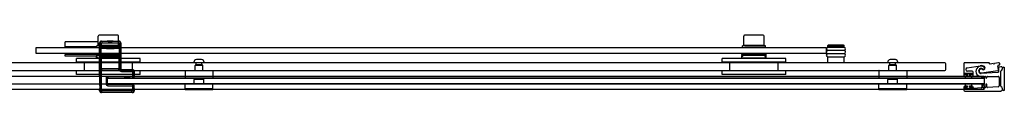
# Model space of a CAD drawing. Header units: millimetres. Extents: x 3830.6 to 3832.3, y 4120.87 to 4121.61.
# Tile 2 of 2: x 3831.281 to 3832.3029, y 4120.8673 to 4120.9268. Entities that reach past the tile are written whole.
import ezdxf

# ---------------------------------------------------------------- set-up
doc = ezdxf.new("R2010")
doc.units = ezdxf.units.MM
doc.layers.add('SANINDUSA', color=3, linetype='Continuous')

msp = doc.modelspace()

# ---------------------------------------------------------------- linework, layer by layer
at = {"layer": 'SANINDUSA'}
for p, q in [((3831.3624, 4120.92), (3831.3281, 4120.92)), ((3831.3281, 4120.915), (3831.3281, 4120.92)), ((3831.3624, 4120.9163), (3831.3624, 4120.9258)), ((3831.3827, 4120.9268), (3831.3634, 4120.9268)), ((3831.3663, 4120.9205), (3831.3659, 4120.9209)), ((3831.3659, 4120.9209), (3831.3723, 4120.9209)), ((3831.3835, 4120.9205), (3831.3663, 4120.9205)), ((3831.3663, 4120.9205), (3831.3663, 4120.919)), ((3831.3725, 4120.9212), (3831.3722, 4120.9209)), ((3831.3775, 4120.9209), (3831.3722, 4120.9209)), ((3831.3724, 4120.9208), (3831.3722, 4120.9209)), ((3831.3773, 4120.9208), (3831.3724, 4120.9208)), ((3831.3725, 4120.9212), (3831.3773, 4120.9212)), ((3831.3773, 4120.9212), (3831.3775, 4120.9209)), ((3831.3773, 4120.9208), (3831.3775, 4120.9209)), ((3831.3775, 4120.9209), (3831.3839, 4120.9209)), ((3831.3839, 4120.9209), (3831.3835, 4120.9205)), ((3831.3835, 4120.919), (3831.3835, 4120.9205)), ((3831.3837, 4120.9163), (3831.3837, 4120.9258)), ((3832.0324, 4120.9163), (3832.0324, 4120.9258)), ((3832.0527, 4120.9268), (3832.0334, 4120.9268)), ((3832.0537, 4120.9163), (3832.0537, 4120.9258)), ((3831.2981, 4120.914), (3832.1181, 4120.914)), ((3831.2981, 4120.908), (3831.2981, 4120.914)), ((3831.3611, 4120.915), (3831.3281, 4120.915)), ((3831.3286, 4120.915), (3831.3286, 4120.914)), ((3831.3611, 4120.914), (3831.3611, 4120.916)), ((3831.3837, 4120.9163), (3831.3624, 4120.9163)), ((3831.3639, 4120.9189), (3831.3643, 4120.9185)), ((3831.3639, 4120.8846), (3831.3639, 4120.9189)), ((3831.3639, 4120.9137), (3831.364, 4120.9157)), ((3831.364, 4120.9157), (3831.3643, 4120.916)), ((3831.364, 4120.9137), (3831.3655, 4120.9137)), ((3831.364, 4120.9137), (3831.364, 4120.9072)), ((3831.3643, 4120.9185), (3831.3658, 4120.9185)), ((3831.3643, 4120.9185), (3831.3643, 4120.916)), ((3831.3658, 4120.916), (3831.3643, 4120.916)), ((3831.3646, 4120.916), (3831.3646, 4120.9163)), ((3831.3653, 4120.9142), (3831.3656, 4120.9145)), ((3831.3655, 4120.9072), (3831.3655, 4120.9137)), ((3831.3656, 4120.9145), (3831.3658, 4120.916)), ((3831.3658, 4120.916), (3831.3658, 4120.9185)), ((3831.3663, 4120.919), (3831.3835, 4120.919)), ((3831.3719, 4120.914), (3831.3779, 4120.914)), ((3831.3777, 4120.914), (3831.372, 4120.914)), ((3831.372, 4120.914), (3831.372, 4120.914)), ((3831.3724, 4120.9138), (3831.372, 4120.914)), ((3831.3773, 4120.9138), (3831.3724, 4120.9138)), ((3831.3725, 4120.9136), (3831.3773, 4120.9136)), ((3831.3729, 4120.9132), (3831.3725, 4120.9136)), ((3831.3729, 4120.9132), (3831.3769, 4120.9132)), ((3831.3769, 4120.9132), (3831.3773, 4120.9136)), ((3831.3773, 4120.9138), (3831.3777, 4120.914)), ((3831.3777, 4120.914), (3831.3777, 4120.914)), ((3831.3809, 4120.914), (3831.3809, 4120.914)), ((3831.3816, 4120.916), (3831.3816, 4120.9163)), ((3831.384, 4120.9185), (3831.384, 4120.916)), ((3831.384, 4120.9185), (3831.3855, 4120.9185)), ((3831.3855, 4120.916), (3831.384, 4120.916)), ((3831.384, 4120.916), (3831.3841, 4120.9145)), ((3831.3841, 4120.9145), (3831.3844, 4120.9143)), ((3831.3843, 4120.9137), (3831.3858, 4120.9137)), ((3831.3843, 4120.9137), (3831.3843, 4120.9072)), ((3831.3851, 4120.914), (3831.3851, 4120.916)), ((3831.3855, 4120.9185), (3831.3859, 4120.9189)), ((3831.3855, 4120.916), (3831.3855, 4120.9185)), ((3831.3855, 4120.916), (3831.3858, 4120.9157)), ((3831.3858, 4120.9157), (3831.3858, 4120.9137)), ((3831.3858, 4120.9072), (3831.3858, 4120.9137)), ((3831.3859, 4120.9189), (3831.3859, 4120.8923)), ((3832.0311, 4120.914), (3832.0311, 4120.916)), ((3832.0537, 4120.9163), (3832.0324, 4120.9163)), ((3832.0346, 4120.916), (3832.0346, 4120.9163)), ((3832.0509, 4120.914), (3832.0509, 4120.914)), ((3832.0516, 4120.916), (3832.0516, 4120.9163)), ((3832.0551, 4120.914), (3832.0551, 4120.916)), ((3832.1181, 4120.914), (3832.1181, 4120.908)), ((3832.1201, 4120.9167), (3832.1196, 4120.9162)), ((3832.1366, 4120.9162), (3832.1196, 4120.9162)), ((3832.1196, 4120.9147), (3832.1196, 4120.9162)), ((3832.1366, 4120.9147), (3832.1196, 4120.9147)), ((3832.1366, 4120.9143), (3832.1196, 4120.9143)), ((3832.1196, 4120.9113), (3832.1366, 4120.9113)), ((3832.1366, 4120.911), (3832.1196, 4120.911)), ((3832.1361, 4120.9167), (3832.1201, 4120.9167)), ((3832.1211, 4120.9143), (3832.1211, 4120.9147)), ((3832.1211, 4120.911), (3832.1211, 4120.9113)), ((3832.1351, 4120.9143), (3832.1351, 4120.9147)), ((3832.1351, 4120.911), (3832.1351, 4120.9113)), ((3832.1361, 4120.9167), (3832.1366, 4120.9162)), ((3832.1366, 4120.9147), (3832.1366, 4120.9162)), ((3832.1181, 4120.908), (3831.2981, 4120.908)), ((3831.3606, 4120.907), (3831.3281, 4120.907)), ((3831.3281, 4120.905), (3831.3281, 4120.907)), ((3831.3606, 4120.905), (3831.3281, 4120.905)), ((3831.3291, 4120.908), (3831.3291, 4120.907)), ((3831.4061, 4120.9028), (3831.3401, 4120.9028)), ((3831.3401, 4120.8988), (3831.3401, 4120.9028)), ((3831.3606, 4120.907), (3831.3606, 4120.908)), ((3831.3606, 4120.907), (3831.3606, 4120.906)), ((3831.3606, 4120.907), (3831.3856, 4120.907)), ((3831.3606, 4120.907), (3831.3606, 4120.907)), ((3831.3606, 4120.905), (3831.3606, 4120.906)), ((3831.3856, 4120.906), (3831.3606, 4120.906)), ((3831.3606, 4120.9028), (3831.3606, 4120.905)), ((3831.3614, 4120.9041), (3831.3609, 4120.906)), ((3831.3833, 4120.903), (3831.3629, 4120.903)), ((3831.364, 4120.9072), (3831.3655, 4120.9072)), ((3831.364, 4120.9072), (3831.364, 4120.9052)), ((3831.364, 4120.9052), (3831.3643, 4120.905)), ((3831.3641, 4120.893), (3831.3641, 4120.9034)), ((3831.3641, 4120.9034), (3831.3642, 4120.9034)), ((3831.3642, 4120.9046), (3831.3643, 4120.9047)), ((3831.3659, 4120.9046), (3831.3642, 4120.9046)), ((3831.3642, 4120.9044), (3831.3643, 4120.9045)), ((3831.3642, 4120.893), (3831.3642, 4120.9034)), ((3831.3643, 4120.905), (3831.3658, 4120.905)), ((3831.3643, 4120.905), (3831.3643, 4120.9047)), ((3831.3643, 4120.9045), (3831.3643, 4120.8919)), ((3831.3653, 4120.9067), (3831.3656, 4120.9065)), ((3831.3658, 4120.905), (3831.3656, 4120.9065)), ((3831.3658, 4120.9047), (3831.3658, 4120.905)), ((3831.3658, 4120.9047), (3831.384, 4120.9047)), ((3831.3658, 4120.8919), (3831.3658, 4120.9045)), ((3831.3658, 4120.9045), (3831.384, 4120.9045)), ((3831.3659, 4120.9046), (3831.366, 4120.9047)), ((3831.366, 4120.9047), (3831.366, 4120.9045)), ((3831.3665, 4120.9047), (3831.3833, 4120.9047)), ((3831.3665, 4120.9045), (3831.3665, 4120.9047)), ((3831.3833, 4120.9047), (3831.3833, 4120.9045)), ((3831.3838, 4120.9047), (3831.3839, 4120.9046)), ((3831.3838, 4120.9045), (3831.3838, 4120.9047)), ((3831.3856, 4120.9046), (3831.3839, 4120.9046)), ((3831.3841, 4120.9065), (3831.384, 4120.905)), ((3831.384, 4120.905), (3831.3855, 4120.905)), ((3831.384, 4120.905), (3831.384, 4120.9047)), ((3831.384, 4120.9045), (3831.384, 4120.8919)), ((3831.3841, 4120.9065), (3831.3844, 4120.9067)), ((3831.3843, 4120.9072), (3831.3858, 4120.9072)), ((3831.3847, 4120.9041), (3831.3852, 4120.906)), ((3831.3855, 4120.905), (3831.3858, 4120.9052)), ((3831.3855, 4120.9047), (3831.3855, 4120.905)), ((3831.3855, 4120.9047), (3831.3856, 4120.9046)), ((3831.3855, 4120.8919), (3831.3855, 4120.9045)), ((3831.3855, 4120.9045), (3831.3856, 4120.9044)), ((3831.3856, 4120.907), (3831.3856, 4120.908)), ((3831.3856, 4120.906), (3831.3856, 4120.907)), ((3831.3856, 4120.905), (3831.3856, 4120.906)), ((3831.3856, 4120.9028), (3831.3856, 4120.905)), ((3831.3856, 4120.9034), (3831.3856, 4120.893)), ((3831.3856, 4120.9034), (3831.3856, 4120.9034)), ((3831.3856, 4120.9034), (3831.3856, 4120.893)), ((3831.3858, 4120.9052), (3831.3858, 4120.9072)), ((3831.4061, 4120.8988), (3831.4061, 4120.9028)), ((3831.4698, 4120.9016), (3831.4644, 4120.9016)), ((3832.0761, 4120.9028), (3832.0101, 4120.9028)), ((3832.0101, 4120.8988), (3832.0101, 4120.9028)), ((3832.0306, 4120.907), (3832.0306, 4120.908)), ((3832.0306, 4120.907), (3832.0306, 4120.906)), ((3832.0306, 4120.907), (3832.0556, 4120.907)), ((3832.0306, 4120.907), (3832.0306, 4120.907)), ((3832.0306, 4120.905), (3832.0306, 4120.906)), ((3832.0556, 4120.906), (3832.0306, 4120.906)), ((3832.0306, 4120.9028), (3832.0306, 4120.905)), ((3832.0314, 4120.9041), (3832.0309, 4120.906)), ((3832.0533, 4120.903), (3832.0329, 4120.903)), ((3832.0547, 4120.9041), (3832.0552, 4120.906)), ((3832.0556, 4120.907), (3832.0556, 4120.908)), ((3832.0556, 4120.906), (3832.0556, 4120.907)), ((3832.0556, 4120.905), (3832.0556, 4120.906)), ((3832.0556, 4120.9028), (3832.0556, 4120.905)), ((3832.0761, 4120.8988), (3832.0761, 4120.9028)), ((3832.1196, 4120.908), (3832.1366, 4120.908)), ((3832.1366, 4120.9076), (3832.1196, 4120.9076)), ((3832.1196, 4120.9046), (3832.1366, 4120.9046)), ((3832.1366, 4120.9043), (3832.1196, 4120.9043)), ((3832.1196, 4120.8983), (3832.1196, 4120.9043)), ((3832.1211, 4120.9076), (3832.1211, 4120.908)), ((3832.1211, 4120.9043), (3832.1211, 4120.9046)), ((3832.1351, 4120.9076), (3832.1351, 4120.908)), ((3832.1351, 4120.9043), (3832.1351, 4120.9046)), ((3832.1366, 4120.8983), (3832.1366, 4120.9043)), ((3832.1898, 4120.9016), (3832.1844, 4120.9016)), ((3832.2411, 4120.8983), (3830.6642, 4120.8983)), ((3830.6642, 4120.8903), (3832.2411, 4120.8903)), ((3831.4061, 4120.8988), (3831.3401, 4120.8988)), ((3831.4061, 4120.8898), (3831.3401, 4120.8898)), ((3831.3401, 4120.8863), (3831.3401, 4120.8898)), ((3831.3481, 4120.8898), (3831.3481, 4120.8988)), ((3831.3642, 4120.893), (3831.3641, 4120.893)), ((3831.3643, 4120.8919), (3831.3642, 4120.892)), ((3831.3643, 4120.8917), (3831.3642, 4120.8918)), ((3831.3642, 4120.8918), (3831.3659, 4120.8918)), ((3831.3643, 4120.8917), (3831.3643, 4120.8697)), ((3831.384, 4120.8919), (3831.3658, 4120.8919)), ((3831.3658, 4120.8697), (3831.3658, 4120.8917)), ((3831.384, 4120.8917), (3831.3658, 4120.8917)), ((3831.366, 4120.8917), (3831.3659, 4120.8918)), ((3831.366, 4120.8919), (3831.366, 4120.8917)), ((3831.3665, 4120.8917), (3831.3665, 4120.8919)), ((3831.3833, 4120.8917), (3831.3665, 4120.8917)), ((3831.3833, 4120.8919), (3831.3833, 4120.8917)), ((3831.3838, 4120.8917), (3831.3838, 4120.8919)), ((3831.3839, 4120.8918), (3831.3838, 4120.8917)), ((3831.3839, 4120.8918), (3831.3856, 4120.8918)), ((3831.384, 4120.8917), (3831.3855, 4120.8917)), ((3831.3856, 4120.892), (3831.3855, 4120.8919)), ((3831.3856, 4120.8918), (3831.3855, 4120.8917)), ((3831.3856, 4120.893), (3831.3856, 4120.893)), ((3831.3859, 4120.8923), (3831.3856, 4120.892)), ((3831.3856, 4120.892), (3831.3856, 4120.8918)), ((3831.3865, 4120.8909), (3831.3869, 4120.8913)), ((3831.3975, 4120.8909), (3831.3865, 4120.8909)), ((3831.3865, 4120.8909), (3831.3865, 4120.8894)), ((3831.3865, 4120.8894), (3831.3975, 4120.8894)), ((3831.3869, 4120.8913), (3831.3979, 4120.8913)), ((3831.3979, 4120.8913), (3831.3975, 4120.8909)), ((3831.3975, 4120.8894), (3831.3975, 4120.8909)), ((3831.398, 4120.8889), (3831.3995, 4120.8889)), ((3831.398, 4120.8889), (3831.398, 4120.8842)), ((3831.3981, 4120.8898), (3831.3981, 4120.8988)), ((3831.3995, 4120.8889), (3831.3999, 4120.8893)), ((3831.3995, 4120.8842), (3831.3995, 4120.8889)), ((3831.3999, 4120.8893), (3831.3999, 4120.8846)), ((3831.4061, 4120.8863), (3831.4061, 4120.8898)), ((3831.4526, 4120.89), (3831.4526, 4120.8826)), ((3831.4529, 4120.8903), (3831.4813, 4120.8903)), ((3831.4618, 4120.8983), (3831.4618, 4120.899)), ((3831.4723, 4120.8983), (3831.4618, 4120.8983)), ((3831.4631, 4120.8903), (3831.4631, 4120.8955)), ((3831.4634, 4120.8958), (3831.4708, 4120.8958)), ((3831.4641, 4120.8962), (3831.4641, 4120.8983)), ((3831.4701, 4120.8962), (3831.4641, 4120.8962)), ((3831.4646, 4120.8959), (3831.4641, 4120.8962)), ((3831.4695, 4120.8959), (3831.4701, 4120.8962)), ((3831.4701, 4120.8962), (3831.4701, 4120.8983)), ((3831.4711, 4120.8903), (3831.4711, 4120.8955)), ((3831.4723, 4120.8983), (3831.4723, 4120.899)), ((3831.4816, 4120.89), (3831.4816, 4120.8826)), ((3832.0761, 4120.8988), (3832.0101, 4120.8988)), ((3832.0761, 4120.8898), (3832.0101, 4120.8898)), ((3832.0101, 4120.8863), (3832.0101, 4120.8898)), ((3832.0181, 4120.8898), (3832.0181, 4120.8988)), ((3832.0681, 4120.8898), (3832.0681, 4120.8988)), ((3832.0761, 4120.8863), (3832.0761, 4120.8898)), ((3832.1726, 4120.89), (3832.1726, 4120.8826)), ((3832.1729, 4120.8903), (3832.2013, 4120.8903)), ((3832.1818, 4120.8983), (3832.1818, 4120.899)), ((3832.1923, 4120.8983), (3832.1818, 4120.8983)), ((3832.1831, 4120.8903), (3832.1831, 4120.8955)), ((3832.1834, 4120.8958), (3832.1908, 4120.8958)), ((3832.1841, 4120.8962), (3832.1841, 4120.8983)), ((3832.1901, 4120.8962), (3832.1841, 4120.8962)), ((3832.1846, 4120.8959), (3832.1841, 4120.8962)), ((3832.1895, 4120.8959), (3832.1901, 4120.8962)), ((3832.1901, 4120.8962), (3832.1901, 4120.8983)), ((3832.1911, 4120.8903), (3832.1911, 4120.8955)), ((3832.1923, 4120.8983), (3832.1923, 4120.899)), ((3832.2016, 4120.89), (3832.2016, 4120.8826)), ((3832.2421, 4120.8913), (3832.2421, 4120.8973)), ((3832.2609, 4120.8974), (3832.2609, 4120.8855)), ((3832.2863, 4120.8984), (3832.2619, 4120.8984)), ((3832.2644, 4120.8932), (3832.2779, 4120.8953)), ((3832.2694, 4120.8895), (3832.2647, 4120.8895)), ((3832.2791, 4120.8877), (3832.2963, 4120.8903)), ((3832.288, 4120.8972), (3832.2871, 4120.8981)), ((3832.2912, 4120.8974), (3832.2884, 4120.897)), ((3832.2918, 4120.8971), (3832.2915, 4120.8974)), ((3832.2925, 4120.8975), (3832.2922, 4120.8972)), ((3832.297, 4120.8982), (3832.2927, 4120.8976)), ((3832.2968, 4120.8959), (3832.298, 4120.8962)), ((3832.2994, 4120.8942), (3832.2974, 4120.8938)), ((3832.2994, 4120.8803), (3832.2994, 4120.8897)), ((3832.2994, 4120.874), (3832.2994, 4120.8896)), ((3832.2996, 4120.89), (3832.3005, 4120.891)), ((3832.2997, 4120.8904), (3832.3006, 4120.8913)), ((3832.3009, 4120.892), (3832.3009, 4120.893)), ((3832.3009, 4120.8919), (3832.3009, 4120.8926)), ((3832.3009, 4120.892), (3832.3009, 4120.892)), ((3832.3019, 4120.8936), (3832.3029, 4120.8936)), ((3832.3029, 4120.8936), (3832.3029, 4120.8697)), ((3831.3721, 4120.884), (3830.6636, 4120.884)), ((3831.4061, 4120.8863), (3831.3401, 4120.8863)), ((3831.3639, 4120.8846), (3831.3639, 4120.8845)), ((3831.3639, 4120.8837), (3831.3639, 4120.8775)), ((3831.3706, 4120.8822), (3831.3721, 4120.8822)), ((3831.3706, 4120.8822), (3831.3706, 4120.8764)), ((3831.3721, 4120.8837), (3831.3721, 4120.884)), ((3832.2821, 4120.884), (3831.3721, 4120.884)), ((3831.3721, 4120.8837), (3831.3721, 4120.8834)), ((3831.3721, 4120.8829), (3831.3721, 4120.8834)), ((3831.3721, 4120.8829), (3831.3721, 4120.8825)), ((3831.3721, 4120.876), (3831.3721, 4120.8825)), ((3832.2821, 4120.8825), (3831.3721, 4120.8825)), ((3831.3721, 4120.8823), (3832.2821, 4120.8823)), ((3831.3721, 4120.8763), (3831.3721, 4120.8823)), ((3831.3721, 4120.8764), (3831.3721, 4120.8822)), ((3831.3724, 4120.8825), (3831.3726, 4120.8827)), ((3831.3982, 4120.8825), (3831.3724, 4120.8825)), ((3831.3726, 4120.8842), (3831.3726, 4120.8827)), ((3831.398, 4120.8842), (3831.3726, 4120.8842)), ((3831.3726, 4120.8827), (3831.398, 4120.8827)), ((3831.398, 4120.8842), (3831.398, 4120.8827)), ((3831.3995, 4120.8842), (3831.398, 4120.8842)), ((3831.398, 4120.8827), (3831.3982, 4120.8825)), ((3831.3997, 4120.884), (3831.3995, 4120.8842)), ((3831.3997, 4120.8844), (3831.3999, 4120.8846)), ((3831.4813, 4120.8823), (3831.4529, 4120.8823)), ((3831.4625, 4120.8813), (3831.462, 4120.8808)), ((3831.4722, 4120.8808), (3831.462, 4120.8808)), ((3831.462, 4120.8763), (3831.462, 4120.8808)), ((3831.4717, 4120.8813), (3831.4625, 4120.8813)), ((3831.4631, 4120.8813), (3831.4631, 4120.8823)), ((3831.4711, 4120.8813), (3831.4711, 4120.8823)), ((3831.4717, 4120.8813), (3831.4722, 4120.8808)), ((3831.4722, 4120.8763), (3831.4722, 4120.8808)), ((3832.0761, 4120.8863), (3832.0101, 4120.8863)), ((3832.2013, 4120.8823), (3832.1729, 4120.8823)), ((3832.1825, 4120.8813), (3832.182, 4120.8808)), ((3832.1922, 4120.8808), (3832.182, 4120.8808)), ((3832.182, 4120.8763), (3832.182, 4120.8808)), ((3832.1917, 4120.8813), (3832.1825, 4120.8813)), ((3832.1831, 4120.8813), (3832.1831, 4120.8823)), ((3832.1911, 4120.8813), (3832.1911, 4120.8823)), ((3832.1917, 4120.8813), (3832.1922, 4120.8808)), ((3832.1922, 4120.8763), (3832.1922, 4120.8808)), ((3832.2619, 4120.8862), (3832.2619, 4120.8869)), ((3832.2619, 4120.8845), (3832.2637, 4120.8845)), ((3832.2691, 4120.8871), (3832.2621, 4120.8871)), ((3832.2621, 4120.8871), (3832.2621, 4120.8861)), ((3832.2621, 4120.8861), (3832.2644, 4120.8861)), ((3832.2621, 4120.8841), (3832.2621, 4120.8823)), ((3832.2644, 4120.8841), (3832.2621, 4120.8841)), ((3832.2621, 4120.8823), (3832.2691, 4120.8823)), ((3832.2622, 4120.8872), (3832.2691, 4120.8872)), ((3832.2637, 4120.8859), (3832.2622, 4120.8859)), ((3832.264, 4120.8848), (3832.264, 4120.8856)), ((3832.2644, 4120.8861), (3832.2644, 4120.8841)), ((3832.2669, 4120.8841), (3832.2669, 4120.8861)), ((3832.2669, 4120.8861), (3832.2691, 4120.8861)), ((3832.2691, 4120.8841), (3832.2669, 4120.8841)), ((3832.2673, 4120.8856), (3832.2673, 4120.8848)), ((3832.2691, 4120.8859), (3832.2676, 4120.8859)), ((3832.2676, 4120.8845), (3832.2694, 4120.8845)), ((3832.2691, 4120.8861), (3832.2691, 4120.8871)), ((3832.2691, 4120.8823), (3832.2691, 4120.8841)), ((3832.2694, 4120.8869), (3832.2694, 4120.8862)), ((3832.2704, 4120.8855), (3832.2704, 4120.8885)), ((3832.2963, 4120.8881), (3832.2789, 4120.8872)), ((3832.2794, 4120.8837), (3832.2794, 4120.883)), ((3832.2806, 4120.883), (3832.2806, 4120.8837)), ((3832.2811, 4120.8842), (3832.2831, 4120.8842)), ((3832.2821, 4120.8837), (3832.2821, 4120.884)), ((3832.2821, 4120.8837), (3832.2821, 4120.8834)), ((3832.2821, 4120.8829), (3832.2821, 4120.8834)), ((3832.2821, 4120.8829), (3832.2821, 4120.8825)), ((3832.2821, 4120.8825), (3832.2821, 4120.876)), ((3832.2821, 4120.8823), (3832.2821, 4120.8763)), ((3832.2836, 4120.8837), (3832.2836, 4120.883)), ((3832.2848, 4120.883), (3832.2848, 4120.8837)), ((3832.2853, 4120.8842), (3832.2964, 4120.8842)), ((3832.2974, 4120.8832), (3832.2974, 4120.8745)), ((3832.2988, 4120.8796), (3832.2993, 4120.8801)), ((3832.2993, 4120.8785), (3832.2988, 4120.8789)), ((3831.3721, 4120.876), (3830.6636, 4120.876)), ((3832.2821, 4120.8705), (3830.6636, 4120.8705)), ((3831.3639, 4120.8765), (3831.364, 4120.876)), ((3831.364, 4120.8701), (3831.3639, 4120.87)), ((3831.3639, 4120.8693), (3831.3639, 4120.87)), ((3831.3643, 4120.8697), (3831.3639, 4120.8693)), ((3831.3641, 4120.8747), (3831.3641, 4120.8715)), ((3831.3643, 4120.8697), (3831.3658, 4120.8697)), ((3831.3663, 4120.8677), (3831.3663, 4120.8692)), ((3831.3975, 4120.8692), (3831.3663, 4120.8692)), ((3831.3706, 4120.8764), (3831.3721, 4120.8764)), ((3832.2821, 4120.8763), (3831.3721, 4120.8763)), ((3832.2821, 4120.876), (3831.3721, 4120.876)), ((3831.3724, 4120.8761), (3831.3982, 4120.8761)), ((3831.3726, 4120.8759), (3831.3724, 4120.8761)), ((3831.3726, 4120.8744), (3831.3726, 4120.8759)), ((3831.398, 4120.8759), (3831.3726, 4120.8759)), ((3831.3726, 4120.8744), (3831.398, 4120.8744)), ((3831.3975, 4120.8677), (3831.3975, 4120.8692)), ((3831.3982, 4120.8761), (3831.398, 4120.8759)), ((3831.398, 4120.8759), (3831.398, 4120.8744)), ((3831.398, 4120.8744), (3831.3995, 4120.8744)), ((3831.398, 4120.8744), (3831.398, 4120.8697)), ((3831.3995, 4120.8697), (3831.398, 4120.8697)), ((3831.3995, 4120.8744), (3831.3997, 4120.8746)), ((3831.3995, 4120.8697), (3831.3995, 4120.8744)), ((3831.3999, 4120.8693), (3831.3995, 4120.8697)), ((3831.3997, 4120.8715), (3831.3997, 4120.8746)), ((3831.3999, 4120.87), (3831.3997, 4120.8701)), ((3831.3999, 4120.87), (3831.3999, 4120.8693)), ((3831.4526, 4120.8714), (3831.4526, 4120.876)), ((3831.4816, 4120.8713), (3831.4526, 4120.8713)), ((3831.4526, 4120.8703), (3831.4526, 4120.8713)), ((3831.4816, 4120.8703), (3831.4526, 4120.8703)), ((3831.4813, 4120.8763), (3831.4529, 4120.8763)), ((3831.4816, 4120.8714), (3831.4816, 4120.876)), ((3831.4816, 4120.8703), (3831.4816, 4120.8713)), ((3832.1726, 4120.8714), (3832.1726, 4120.876)), ((3832.2016, 4120.8713), (3832.1726, 4120.8713)), ((3832.1726, 4120.8703), (3832.1726, 4120.8713)), ((3832.2016, 4120.8703), (3832.1726, 4120.8703)), ((3832.2013, 4120.8763), (3832.1729, 4120.8763)), ((3832.2016, 4120.8714), (3832.2016, 4120.876)), ((3832.2016, 4120.8703), (3832.2016, 4120.8713)), ((3832.2609, 4120.873), (3832.2609, 4120.87)), ((3832.2637, 4120.874), (3832.2619, 4120.874)), ((3832.2619, 4120.8716), (3832.2619, 4120.8723)), ((3832.2619, 4120.869), (3832.2996, 4120.869)), ((3832.2621, 4120.8763), (3832.2621, 4120.8745)), ((3832.2691, 4120.8763), (3832.2621, 4120.8763)), ((3832.2621, 4120.8745), (3832.2644, 4120.8745)), ((3832.2644, 4120.8725), (3832.2621, 4120.8725)), ((3832.2621, 4120.8725), (3832.2621, 4120.8715)), ((3832.2621, 4120.8715), (3832.2691, 4120.8715)), ((3832.2622, 4120.8726), (3832.2637, 4120.8726)), ((3832.2691, 4120.8713), (3832.2622, 4120.8713)), ((3832.264, 4120.8729), (3832.264, 4120.8737)), ((3832.2644, 4120.8745), (3832.2644, 4120.8725)), ((3832.2669, 4120.8745), (3832.2691, 4120.8745)), ((3832.2669, 4120.8725), (3832.2669, 4120.8745)), ((3832.2691, 4120.8725), (3832.2669, 4120.8725)), ((3832.2673, 4120.8737), (3832.2673, 4120.8729)), ((3832.2694, 4120.874), (3832.2676, 4120.874)), ((3832.2676, 4120.8726), (3832.2691, 4120.8726)), ((3832.2691, 4120.8745), (3832.2691, 4120.8763)), ((3832.2691, 4120.8715), (3832.2691, 4120.8725)), ((3832.2694, 4120.8723), (3832.2694, 4120.8716)), ((3832.2704, 4120.8727), (3832.2704, 4120.873)), ((3832.2789, 4120.8722), (3832.2714, 4120.8717)), ((3832.2794, 4120.8756), (3832.2794, 4120.8727)), ((3832.2806, 4120.8729), (3832.2806, 4120.8756)), ((3832.2831, 4120.8725), (3832.2811, 4120.8724)), ((3832.2821, 4120.876), (3832.2821, 4120.8757)), ((3832.2821, 4120.8747), (3832.2821, 4120.8757)), ((3832.2821, 4120.8747), (3832.2821, 4120.8715)), ((3832.2821, 4120.8705), (3832.2821, 4120.8715)), ((3832.2836, 4120.8756), (3832.2836, 4120.873)), ((3832.2848, 4120.8732), (3832.2848, 4120.8756)), ((3832.2964, 4120.8735), (3832.2853, 4120.8727)), ((3832.2994, 4120.8741), (3832.2994, 4120.8783)), ((3832.3005, 4120.8726), (3832.2996, 4120.8735)), ((3832.3006, 4120.8725), (3832.2997, 4120.8734)), ((3832.3009, 4120.8703), (3832.3009, 4120.8718)), ((3832.3009, 4120.8707), (3832.3009, 4120.8717)), ((3832.3029, 4120.8697), (3832.3019, 4120.8697)), ((3831.3659, 4120.8673), (3831.3663, 4120.8677)), ((3831.3979, 4120.8673), (3831.3659, 4120.8673)), ((3831.3663, 4120.8677), (3831.3975, 4120.8677)), ((3831.3975, 4120.8677), (3831.3979, 4120.8673))]:
    msp.add_line(p, q, dxfattribs=at)
for centre, radius, start, end in [((3831.3634, 4120.9258), 0.001, 90, 180), ((3831.3723, 4120.9207), 0.000144, 338.2447, 60), ((3831.3774, 4120.9207), 0.000144, 120, 201.7553), ((3831.3827, 4120.9258), 0.001, 0, 90), ((3832.0334, 4120.9258), 0.001, 90, 180), ((3832.0527, 4120.9258), 0.001, 0, 90), ((3831.3749, 4121.0138), 0.1001, 264.5435, 268.5641), ((3831.3675, 4120.9144), 0.00217, 185.005, 198.8651), ((3831.3749, 4121.0138), 0.1006, 264.6327, 268.7818), ((3831.3749, 4121.0138), 0.0998, 264.6918, 275.3262), ((3831.3749, 4121.0138), 0.0983, 264.6918, 275.3262), ((3831.372, 4120.9147), 0.000652, 254.7859, 270.4494), ((3831.3723, 4120.9137), 0.000144, 323.7076, 60), ((3831.3749, 4121.0138), 0.1006, 271.2363, 275.3849), ((3831.3774, 4120.9137), 0.000144, 120, 216.2924), ((3831.3749, 4121.0138), 0.1001, 271.4545, 275.4745), ((3831.3822, 4120.9144), 0.00217, 341.0923, 354.9415), ((3832.1196, 4120.9128), 0.0015, 90, 270), ((3832.1196, 4120.9095), 0.0015, 90, 270), ((3832.1366, 4120.9128), 0.0015, 270, 90), ((3832.1366, 4120.9095), 0.0015, 270, 90), ((3831.3629, 4120.9045), 0.0015, 195.0662, 270), ((3831.3645, 4120.9025), 0.0005, 37.385, 90), ((3831.3675, 4120.9065), 0.00217, 161.1324, 174.9975), ((3831.3749, 4120.8071), 0.1001, 84.5255, 95.4565), ((3831.3749, 4120.8071), 0.1006, 84.6151, 95.3673), ((3831.3749, 4120.8071), 0.0998, 84.6738, 95.3082), ((3831.3749, 4120.8071), 0.0983, 84.6738, 95.3082), ((3831.3817, 4120.9025), 0.0005, 90, 142.615), ((3831.3833, 4120.9045), 0.0015, 270, 344.9338), ((3831.3822, 4120.9065), 0.00217, 5.056, 18.9102), ((3831.4644, 4120.899), 0.00256, 90, 180), ((3831.4698, 4120.899), 0.00256, 0, 90), ((3832.0329, 4120.9045), 0.0015, 195.0662, 270), ((3832.0345, 4120.9025), 0.0005, 37.385, 90), ((3832.0517, 4120.9025), 0.0005, 90, 142.615), ((3832.0533, 4120.9045), 0.0015, 270, 344.9338), ((3832.1196, 4120.9061), 0.0015, 90, 270), ((3832.1366, 4120.9061), 0.0015, 270, 90), ((3832.1844, 4120.899), 0.00256, 90, 180), ((3832.1898, 4120.899), 0.00256, 0, 90), ((3831.4529, 4120.89), 0.0003, 90, 180), ((3831.4634, 4120.8955), 0.0003, 90, 180), ((3831.4646, 4120.8958), 0.000144, 0.1548, 60), ((3831.4696, 4120.8958), 0.000144, 120, 179.8452), ((3831.4708, 4120.8955), 0.0003, 0, 90), ((3831.4813, 4120.89), 0.0003, 0, 90), ((3832.1729, 4120.89), 0.0003, 90, 180), ((3832.1834, 4120.8955), 0.0003, 90, 180), ((3832.1846, 4120.8958), 0.000144, 0.1548, 60), ((3832.1896, 4120.8958), 0.000144, 120, 179.8452), ((3832.1908, 4120.8955), 0.0003, 0, 90), ((3832.2013, 4120.89), 0.0003, 0, 90), ((3832.2411, 4120.8973), 0.001, 0, 90), ((3832.2411, 4120.8913), 0.001, 270, 0), ((3832.2619, 4120.8974), 0.001, 90, 180), ((3832.2647, 4120.8914), 0.00183, 98.9939, 270), ((3832.2694, 4120.8885), 0.001, 0, 90), ((3832.2787, 4120.8895), 0.00537, 55.3737, 271.6209), ((3832.2788, 4120.8898), 0.0026, 53.9783, 273), ((3832.2788, 4120.8898), 0.0021, 52.1849, 278.3756), ((3832.2788, 4120.8894), 0.00598, 55.5307, 98.9939), ((3832.2812, 4120.8929), 0.00177, 232.1849, 55.5307), ((3832.2811, 4120.8929), 0.00125, 233.9783, 55.3737), ((3832.2863, 4120.8974), 0.001, 45, 90), ((3832.2883, 4120.8975), 0.0005, 225, 278), ((3832.2913, 4120.8971), 0.0003, 53, 98), ((3832.2913, 4120.8971), 0.0003, 53, 98), ((3832.2913, 4120.8971), 0.0003, 53, 98), ((3832.2913, 4120.8971), 0.0003, 53, 98), ((3832.292, 4120.8973), 0.0003, 233, 323), ((3832.292, 4120.8973), 0.0003, 233, 323), ((3832.292, 4120.8973), 0.0003, 233, 323), ((3832.292, 4120.8973), 0.0003, 233, 323), ((3832.2928, 4120.8973), 0.0003, 98, 143), ((3832.2928, 4120.8973), 0.0003, 98, 143), ((3832.2928, 4120.8973), 0.0003, 98, 143), ((3832.2928, 4120.8973), 0.0003, 98, 143), ((3832.2971, 4120.8949), 0.001, 107.0409, 195.5318), ((3832.2788, 4120.8898), 0.018, 3.1257, 15.5318), ((3832.2963, 4120.8908), 0.0005, 278.3756, 3.1257), ((3832.2963, 4120.8891), 0.001, 273, 357.7502), ((3832.2972, 4120.8973), 0.001, 22.0416, 98), ((3832.2975, 4120.8933), 0.0005, 102.0409, 190.5318), ((3832.2788, 4120.8898), 0.0185, 357.7502, 10.5318), ((3832.2979, 4120.8967), 0.0005, 287.0409, 19.8637), ((3832.2788, 4120.8898), 0.0208, 19.8637, 22.0416), ((3832.2996, 4120.893), 0.00125, 0, 102.0409), ((3832.3004, 4120.8897), 0.001, 135, 180), ((3832.3001, 4120.8896), 0.00065, 135.4448, 180), ((3832.2995, 4120.8919), 0.00135, 315.4448, 0), ((3832.2999, 4120.892), 0.001, 315, 0), ((3832.3019, 4120.8926), 0.001, 90, 180), ((3831.3726, 4120.8822), 0.000501, 135.0045, 179.9811), ((3831.3981, 4120.884), 0.0016, 350.2247, 359.4609), ((3831.4529, 4120.8826), 0.0003, 180, 270), ((3831.4813, 4120.8826), 0.0003, 270, 0), ((3832.1729, 4120.8826), 0.0003, 180, 270), ((3832.2013, 4120.8826), 0.0003, 270, 0), ((3832.2619, 4120.8855), 0.001, 180, 270), ((3832.2622, 4120.8869), 0.0003, 90, 180), ((3832.2622, 4120.8862), 0.0003, 180, 270), ((3832.2637, 4120.8856), 0.0003, 0, 90), ((3832.2637, 4120.8848), 0.0003, 270, 0), ((3832.2676, 4120.8856), 0.0003, 90, 180), ((3832.2676, 4120.8848), 0.0003, 180, 270), ((3832.2691, 4120.8869), 0.0003, 0, 90), ((3832.2691, 4120.8862), 0.0003, 270, 0), ((3832.2694, 4120.8855), 0.001, 270, 0), ((3832.2789, 4120.8837), 0.0005, 0, 91.6209), ((3832.28, 4120.883), 0.0006, 180, 0), ((3832.28, 4120.883), 0.0006, 180, 360), ((3832.28, 4120.883), 0.0006, 180, 360), ((3832.28, 4120.883), 0.0006, 180, 360), ((3832.2811, 4120.8837), 0.0005, 90, 180), ((3832.2831, 4120.8837), 0.0005, 0, 90), ((3832.2842, 4120.883), 0.0006, 180, 0), ((3832.2842, 4120.883), 0.0006, 180, 360), ((3832.2842, 4120.883), 0.0006, 180, 360), ((3832.2842, 4120.883), 0.0006, 180, 360), ((3832.2853, 4120.8837), 0.0005, 90, 180), ((3832.2964, 4120.8832), 0.001, 0, 90), ((3832.2992, 4120.8793), 0.0005, 135, 225), ((3832.2992, 4120.8793), 0.0005, 135, 225), ((3832.2992, 4120.8793), 0.0005, 135, 225), ((3832.2992, 4120.8793), 0.0005, 135, 225), ((3832.2991, 4120.8803), 0.00025, 315, 0), ((3832.2991, 4120.8803), 0.00025, 315.0003, 359.9997), ((3832.2991, 4120.8803), 0.00025, 315.0003, 359.9997), ((3832.2991, 4120.8803), 0.00025, 315.0003, 359.9997), ((3831.3726, 4120.8764), 0.000501, 180.019, 224.9954), ((3831.4529, 4120.876), 0.0003, 90, 180), ((3831.4527, 4120.8714), 0.0001, 180, 270), ((3831.4813, 4120.876), 0.0003, 0, 90), ((3831.4815, 4120.8714), 0.0001, 270, 0), ((3832.1729, 4120.876), 0.0003, 90, 180), ((3832.1727, 4120.8714), 0.0001, 180, 270), ((3832.2013, 4120.876), 0.0003, 0, 90), ((3832.2015, 4120.8714), 0.0001, 270, 0), ((3832.2619, 4120.873), 0.001, 90, 180), ((3832.2619, 4120.87), 0.001, 180, 270), ((3832.2622, 4120.8723), 0.0003, 90, 180), ((3832.2622, 4120.8716), 0.0003, 180, 270), ((3832.2637, 4120.8737), 0.0003, 0, 90), ((3832.2637, 4120.8729), 0.0003, 270, 0), ((3832.2676, 4120.8737), 0.0003, 90, 180), ((3832.2676, 4120.8729), 0.0003, 180, 270), ((3832.2691, 4120.8723), 0.0003, 0, 90), ((3832.2691, 4120.8716), 0.0003, 270, 0), ((3832.2694, 4120.873), 0.001, 0, 90), ((3832.2714, 4120.8727), 0.001, 180, 274.057), ((3832.2789, 4120.8727), 0.0005, 274.057, 0), ((3832.28, 4120.8756), 0.0006, 0, 180), ((3832.28, 4120.8756), 0.0006, 0, 180), ((3832.28, 4120.8756), 0.0006, 0, 180), ((3832.28, 4120.8756), 0.0006, 0, 180), ((3832.2811, 4120.8729), 0.0005, 180, 274.057), ((3832.2831, 4120.873), 0.0005, 274.057, 0), ((3832.2842, 4120.8756), 0.0006, 0, 180), ((3832.2842, 4120.8756), 0.0006, 0, 180), ((3832.2842, 4120.8756), 0.0006, 0, 180), ((3832.2842, 4120.8756), 0.0006, 0, 180), ((3832.2853, 4120.8732), 0.0005, 180, 274.057), ((3832.2964, 4120.8745), 0.001, 274.057, 0), ((3832.2991, 4120.8783), 0.00025, 0, 45), ((3832.2991, 4120.8783), 0.00025, 0.0003, 44.9997), ((3832.2991, 4120.8783), 0.00025, 0.0003, 44.9997), ((3832.2991, 4120.8783), 0.00025, 0.0003, 44.9997), ((3832.3004, 4120.8741), 0.001, 180, 225.0893), ((3832.3001, 4120.874), 0.00065, 180, 224.3824), ((3832.2996, 4120.8703), 0.00125, 270, 0), ((3832.2995, 4120.8717), 0.00135, 0, 45), ((3832.2999, 4120.8717), 0.001, 0.5341, 45.0893), ((3832.3019, 4120.8707), 0.001, 180, 270)]:
    msp.add_arc(centre, radius, start, end, dxfattribs=at)
for centre, major_axis, ratio, start_param, end_param in [((3831.3659, 4120.9189), (-0.00141, 0.00141), 0.999695, 5.497939, 7.068431), ((3831.3663, 4120.9185), (-0.00141, -0.00141), 0.999848, 3.927143, 5.497635), ((3831.3749, 4120.9206), (0.003, 0), 0.017455, 2.490845, 6.933933), ((3831.3835, 4120.9185), (-0.00141, 0.00141), 0.999848, 3.927143, 5.497635), ((3831.3839, 4120.9189), (0.00141, 0.00141), 0.999695, 5.497939, 7.068431), ((3831.3731, 4120.916), (-0.012, 0), 0.000227, 3.141593, 6.283185), ((3831.3655, 4120.9157), (0.00101, -0.00111), 0.999722, 3.974746, 5.450032), ((3831.3658, 4120.916), (-0.00101, 0.00111), 0.999721, 0.831859, 2.309733), ((3831.3731, 4120.914), (-0.012, 0), 0.000227, 2.356109, 5.497873), ((3831.3663, 4120.9185), (-0.000354, 0.000354), 0.999695, 5.497939, 7.068431), ((3831.3731, 4120.914), (-0.0078, 0), 0.000227, 3.141593, 5.297135), ((3831.3835, 4120.9185), (0.000354, 0.000354), 0.999695, 5.497939, 7.068431), ((3831.384, 4120.916), (-0.00101, -0.00111), 0.999721, 0.832017, 2.309576), ((3831.3843, 4120.9157), (0.00101, 0.00111), 0.999722, 3.974903, 5.449875), ((3832.0431, 4120.916), (-0.012, 0), 0.000227, 3.141593, 6.283185), ((3832.0431, 4120.914), (-0.012, 0), 0.000227, 2.278381, 5.627762), ((3832.0431, 4120.914), (-0.0078, 0), 0.000227, 3.141593, 5.497746), ((3831.3655, 4120.9052), (0.00101, 0.00111), 0.999722, 0.833153, 2.308439), ((3831.3642, 4120.9034), (0, -0.0012), 0.017455, 3.159046, 4.712389), ((3831.3642, 4120.9034), (0, 0.001), 0.017455, 0.017453, 1.570796), ((3831.3658, 4120.905), (0.00101, 0.00111), 0.999721, 0.831859, 2.309733), ((3831.3658, 4120.9047), (0.0015, 0), 0.017455, 1.570796, 3.124139), ((3831.3658, 4120.9045), (-0.0015, 0), 0.017455, 4.712389, 6.265732), ((3831.3659, 4120.9034), (0, -0.0012), 0.017455, 3.159046, 3.503264), ((3831.3665, 4120.9047), (0.0005, 0), 0.017455, 1.570796, 3.124139), ((3831.3833, 4120.9047), (0.0005, 0), 0.017455, 0.017453, 1.570796), ((3831.3839, 4120.9034), (0, 0.0012), 0.017455, 5.921514, 6.265732), ((3831.384, 4120.9047), (0.0015, 0), 0.017455, 0.017453, 1.570796), ((3831.384, 4120.9045), (-0.0015, 0), 0.017455, 3.159046, 4.712389), ((3831.384, 4120.905), (0.00101, -0.00111), 0.999721, 0.832017, 2.309576), ((3831.3843, 4120.9052), (0.00101, -0.00111), 0.999722, 0.83331, 2.308282), ((3831.3856, 4120.9034), (0, 0.0012), 0.017455, 4.712389, 6.265732), ((3831.3856, 4120.9034), (0, -0.001), 0.017455, 1.570796, 3.124139), ((3831.3642, 4120.893), (0, -0.0012), 0.017455, 4.712389, 6.265732), ((3831.3642, 4120.893), (0, 0.001), 0.017455, 1.570796, 3.124139), ((3831.3658, 4120.8919), (0.0015, 0), 0.017455, 3.159046, 4.712389), ((3831.3658, 4120.8917), (-0.0015, 0), 0.017455, 0.017453, 1.570796), ((3831.3659, 4120.893), (0, -0.0012), 0.017455, 5.921514, 6.265732), ((3831.3665, 4120.8917), (-0.0005, 0), 0.017455, 0.017453, 1.570796), ((3831.3833, 4120.8917), (-0.0005, 0), 0.017455, 1.570796, 3.124139), ((3831.3839, 4120.893), (0, 0.0012), 0.017455, 3.159046, 3.503264), ((3831.384, 4120.8919), (0.0015, 0), 0.017455, 4.712389, 6.265732), ((3831.3865, 4120.8919), (-0.00177, -0.00177), 0.999695, 5.578075, 7.068431), ((3831.3865, 4120.8919), (-0.000708, -0.000708), 0.998783, 5.673241, 7.068431), ((3831.3856, 4120.893), (0, 0.0012), 0.017455, 3.704934, 4.712389), ((3831.3856, 4120.893), (0, -0.001), 0.017455, 0.017453, 1.570796), ((3831.3869, 4120.8923), (-0.000707, -0.000707), 0.999695, 5.497939, 7.068431), ((3831.3925, 4120.891), (0.003, 0), 0.017455, 4.712389, 10.995574), ((3831.3975, 4120.8889), (-0.00141, 0.00141), 0.999848, 3.927143, 5.497635), ((3831.3975, 4120.8889), (0.000354, 0.000354), 0.999695, 5.497939, 7.068431), ((3831.3979, 4120.8893), (0.00141, 0.00141), 0.999695, 5.497939, 7.068431), ((3831.3639, 4120.8837), (0, 0.00085), 0.017455, 4.712389, 6.265732), ((3831.3726, 4120.8822), (0.00141, 0.00141), 0.999695, 0.785246, 2.356347), ((3831.3724, 4120.882), (-0.000354, -0.000354), 0.999695, 3.926839, 4.408005), ((3831.3726, 4120.8822), (0.000354, 0.000354), 0.997872, 0.785246, 1.570796), ((3831.3925, 4120.8826), (-0.003, 0), 0.017455, 4.712389, 10.995574), ((3831.398, 4120.8842), (-0.00106, -0.00106), 0.999695, 0.78555, 2.356042), ((3831.3982, 4120.884), (0.00106, -0.00106), 0.999695, 5.497939, 6.896147), ((3831.3997, 4120.8837), (0, -0.00065), 0.017455, 3.159046, 4.307135), ((3831.3639, 4120.8775), (0, -0.001), 0.017455, 4.712389, 6.195919), ((3831.3659, 4120.8693), (-0.00141, -0.00141), 0.999695, 5.497939, 7.068431), ((3831.364, 4120.8747), (0, 0.00135), 0.017455, 4.712389, 6.195919), ((3831.364, 4120.8715), (0, 0.00135), 0.017455, 3.159046, 4.712389), ((3831.3663, 4120.8697), (0.00141, -0.00141), 0.999848, 3.927143, 5.497635), ((3831.3663, 4120.8697), (-0.000354, -0.000354), 0.999695, 5.497939, 7.068431), ((3831.3726, 4120.8764), (0.00141, -0.00141), 0.999695, 3.926839, 5.497939), ((3831.3724, 4120.8766), (-0.000354, 0.000354), 0.999695, 1.875313, 2.356347), ((3831.3726, 4120.8764), (0.000354, -0.000354), 0.997872, 4.712389, 5.497939), ((3831.3975, 4120.8697), (0.00141, 0.00141), 0.999848, 3.927143, 5.497635), ((3831.3975, 4120.8697), (0.000354, -0.000354), 0.999695, 5.497939, 7.068431), ((3831.3979, 4120.8693), (0.00141, -0.00141), 0.999695, 5.497939, 7.068431), ((3831.398, 4120.8744), (0.00106, -0.00106), 0.999695, 0.78555, 2.356042), ((3831.3982, 4120.8746), (0.00106, 0.00106), 0.999695, 5.497939, 7.068431), ((3831.3997, 4120.8715), (0, -0.00135), 0.017455, 4.712389, 6.265732)]:
    msp.add_ellipse(centre, major_axis=major_axis, ratio=ratio, start_param=start_param, end_param=end_param, dxfattribs=at)

doc.saveas('drawing.dxf')
